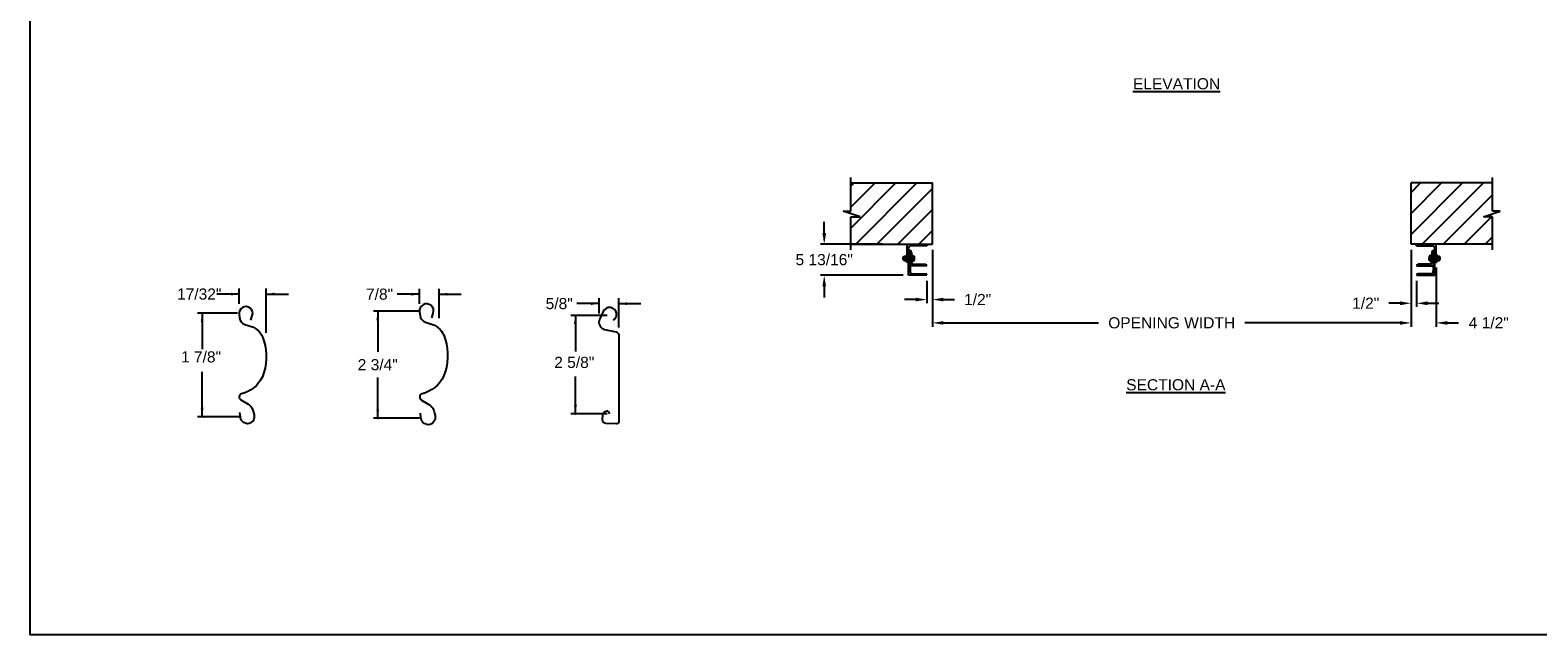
# Model space of a CAD drawing. Header units: inches. Extents: x 170 to 312, y 215 to 248.
# Tile 1 of 256: x 170 to 182, y 215 to 220. Entities that reach past the tile are written whole.
import ezdxf
from ezdxf.enums import TextEntityAlignment as Align

# ---------------------------------------------------------------- set-up
doc = ezdxf.new("R2010")
doc.units = ezdxf.units.IN
doc.header["$LTSCALE"] = 0.25
doc.header["$MEASUREMENT"] = 0
for name, color, linetype in [('ANNOTATIONS', 1, 'Continuous'), ('DETAILS', 4, 'Continuous'), ('MOTOR LH', 7, 'Continuous')]:
    doc.layers.add(name, color=color, linetype=linetype)
doc.styles.add('ARIAL', font='arial.ttf', dxfattribs={"height": 0.09375})
doc.dimstyles.new('STANDARD$0', dxfattribs={"dimtxt": 0.09375, "dimasz": 0.09375, "dimexe": 0.03125, "dimexo": 0.046875, "dimgap": 0.09, "dimtad": 0, "dimtih": 1, "dimtoh": 1, "dimdec": 4, "dimzin": 0, "dimdsep": 46, "dimtxsty": 'ARIAL', "dimcen": 0.09, "dimadec": 0, "dimazin": 0, "dimtfac": 1, "dimtdec": 4, "dimtofl": 0, "dimtmove": 0, "dimatfit": 1, "dimfxl": 1, "dimtolj": 1, "dimtzin": 0, "dimarcsym": 0})
pattern_1 = [(45, (-1.9832, -32.78357), (-0.08838835, 0.08838835), [])]

# ---------------------------------------------------------------- blocks, each defined once
blk = doc.blocks.new('*D89')
at = {"layer": 'ANNOTATIONS', "color": 0, "lineweight": -2, "transparency": 16777216}
for p, q in [((176.28, 218.141), (176.28, 218.235)), ((176.77, 218.047), (176.249, 218.047)), ((176.945, 217.786), (176.249, 217.786)), ((176.28, 217.692), (176.28, 217.598))]:
    blk.add_line(p, q, dxfattribs=at)
at = {"layer": 'ANNOTATIONS', "color": 0, "transparency": 16777216}
for points in [[(176.265, 218.141), (176.296, 218.141), (176.28, 218.047)], [(176.265, 217.692), (176.296, 217.692), (176.28, 217.786)]]:
    blk.add_solid(points, dxfattribs=at)
at = {"layer": 'defpoints', "color": 0, "transparency": 16777216}
for p in [(176.817, 218.047), (176.28, 217.786), (176.992, 217.786)]:
    blk.add_point(p, dxfattribs=at)
at = {"layer": 'ANNOTATIONS', "color": 0, "transparency": 16777216, "insert": (176.28, 217.917), "char_height": 0.09375, "attachment_point": 5, "style": 'ARIAL'}
blk.add_mtext('\\A1;5 13/16"', dxfattribs=at)
blk = doc.blocks.new('*D90')
at = {"layer": 'ANNOTATIONS', "color": 0, "lineweight": -2, "transparency": 16777216}
for p, q in [((181.225, 218.001), (181.225, 217.519)), ((181.272, 217.739), (181.272, 217.519)), ((181.131, 217.55), (181.037, 217.55)), ((181.366, 217.55), (181.459, 217.55))]:
    blk.add_line(p, q, dxfattribs=at)
at = {"layer": 'ANNOTATIONS', "color": 0, "transparency": 16777216}
for points in [[(181.131, 217.566), (181.131, 217.534), (181.225, 217.55)], [(181.366, 217.566), (181.366, 217.534), (181.272, 217.55)]]:
    blk.add_solid(points, dxfattribs=at)
at = {"layer": 'defpoints', "color": 0, "transparency": 16777216}
for p in [(181.225, 218.047), (181.272, 217.786), (181.272, 217.55)]:
    blk.add_point(p, dxfattribs=at)
at = {"layer": 'ANNOTATIONS', "color": 0, "transparency": 16777216, "insert": (180.843, 217.55), "char_height": 0.0938, "attachment_point": 5, "style": 'ARIAL'}
blk.add_mtext('\\A1;1/2"', dxfattribs=at)
blk = doc.blocks.new('*D91')
at = {"layer": 'ANNOTATIONS', "color": 0, "lineweight": -2, "transparency": 16777216}
for p, q in [((177.192, 218.001), (177.192, 217.55)), ((177.145, 217.739), (177.145, 217.55)), ((177.051, 217.581), (176.957, 217.581)), ((177.285, 217.581), (177.379, 217.581))]:
    blk.add_line(p, q, dxfattribs=at)
at = {"layer": 'ANNOTATIONS', "color": 0, "transparency": 16777216}
for points in [[(177.051, 217.597), (177.051, 217.566), (177.145, 217.581)], [(177.285, 217.597), (177.285, 217.566), (177.192, 217.581)]]:
    blk.add_solid(points, dxfattribs=at)
at = {"layer": 'defpoints', "color": 0, "transparency": 16777216}
for p in [(177.192, 218.047), (177.145, 217.786), (177.145, 217.581)]:
    blk.add_point(p, dxfattribs=at)
at = {"layer": 'ANNOTATIONS', "color": 0, "transparency": 16777216, "insert": (177.573, 217.581), "char_height": 0.0938, "attachment_point": 5, "style": 'ARIAL'}
blk.add_mtext('\\A1;1/2"', dxfattribs=at)
blk = doc.blocks.new('*D94')
at = {"layer": 'ANNOTATIONS', "color": 0, "lineweight": -2, "transparency": 16777216}
for p, q in [((181.225, 218.001), (181.225, 217.353)), ((181.437, 217.851), (181.437, 217.353)), ((181.131, 217.385), (181.037, 217.385)), ((181.531, 217.385), (181.625, 217.385))]:
    blk.add_line(p, q, dxfattribs=at)
at = {"layer": 'ANNOTATIONS', "color": 0, "transparency": 16777216}
for points in [[(181.131, 217.4), (181.131, 217.369), (181.225, 217.385)], [(181.531, 217.4), (181.531, 217.369), (181.437, 217.385)]]:
    blk.add_solid(points, dxfattribs=at)
at = {"layer": 'defpoints', "color": 0, "transparency": 16777216}
for p in [(181.225, 218.047), (181.437, 217.897), (181.437, 217.385)]:
    blk.add_point(p, dxfattribs=at)
at = {"layer": 'ANNOTATIONS', "color": 0, "transparency": 16777216, "insert": (181.88, 217.385), "char_height": 0.0938, "attachment_point": 5, "style": 'ARIAL'}
blk.add_mtext('\\A1;4 1/2"', dxfattribs=at)
blk = doc.blocks.new('*D95')
at = {"layer": 'ANNOTATIONS', "color": 0, "lineweight": -2, "transparency": 16777216}
for p, q in [((177.192, 218.001), (177.192, 217.353)), ((181.225, 218.001), (181.225, 217.353)), ((177.285, 217.385), (178.592, 217.385)), ((181.131, 217.385), (179.825, 217.385))]:
    blk.add_line(p, q, dxfattribs=at)
at = {"layer": 'ANNOTATIONS', "color": 0, "transparency": 16777216}
for points in [[(177.285, 217.4), (177.285, 217.369), (177.192, 217.385)], [(181.131, 217.4), (181.131, 217.369), (181.225, 217.385)]]:
    blk.add_solid(points, dxfattribs=at)
at = {"layer": 'defpoints', "color": 0, "transparency": 16777216}
for p in [(177.192, 218.047), (181.225, 218.047), (181.225, 217.385)]:
    blk.add_point(p, dxfattribs=at)
at = {"layer": 'ANNOTATIONS', "color": 0, "transparency": 16777216, "insert": (179.208, 217.385), "char_height": 0.09375, "attachment_point": 5, "style": 'ARIAL'}
blk.add_mtext('\\A1;OPENING WIDTH', dxfattribs=at)

msp = doc.modelspace()

# ---------------------------------------------------------------- hatches: boundary and pattern name
at = {"layer": 'MOTOR LH'}
h = msp.add_hatch(dxfattribs=at)
h.set_pattern_fill('ANSI31', color=256, style=0)
h.set_pattern_definition(pattern_1)
h.paths.add_polyline_path([(177.19158, 218.56305), (176.50408, 218.56305), (176.50408, 218.32585), (176.43998, 218.32585), (176.58205, 218.27894), (176.50408, 218.27894), (176.50408, 218.04742), (177.19158, 218.04742), (177.19158, 218.20993)])
h = msp.add_hatch(dxfattribs=at)
h.set_pattern_fill('ANSI31', color=256, style=0)
h.set_pattern_definition(pattern_1)
h.paths.add_polyline_path([(181.97652, 218.32585), (181.91242, 218.32585), (181.91242, 218.56305), (181.22492, 218.56305), (181.22492, 218.04742), (181.24309, 218.04742), (181.91242, 218.04742), (181.91242, 218.27894), (181.83445, 218.27894)])

# ---------------------------------------------------------------- linework, layer by layer
at = {"layer": 'ANNOTATIONS'}
for p, q in [((171.35047, 217.54554), (171.35047, 217.67417)), ((171.57784, 217.3), (171.57784, 217.67417)), ((172.87001, 217.54444), (172.87001, 217.67306)), ((173.03453, 217.42608), (173.03453, 217.67306)), ((171.35047, 217.62729), (171.16297, 217.62729)), ((171.57784, 217.62729), (171.76534, 217.62729)), ((172.87001, 217.62619), (172.68251, 217.62619)), ((173.03453, 217.62619), (173.22203, 217.62619)), ((174.38391, 217.54689), (174.19641, 217.54689)), ((174.38391, 217.46513), (174.38391, 217.59376)), ((174.54842, 217.34678), (174.54842, 217.59376)), ((174.54842, 217.54689), (174.73592, 217.54689)), ((171.33693, 217.46623), (170.99943, 217.46623)), ((171.03791, 217.46623), (171.03791, 217.16466)), ((172.86918, 217.48306), (172.48125, 217.48306)), ((172.51789, 217.48306), (172.51789, 217.14004)), ((174.45223, 217.44645), (174.14443, 217.44645)), ((174.18291, 217.44645), (174.18291, 217.14489)), ((171.03791, 216.59435), (171.03791, 216.97154)), ((172.51789, 216.58302), (172.51789, 216.92604)), ((174.18291, 216.61924), (174.18291, 216.93393)), ((174.45223, 216.61924), (174.14443, 216.61924)), ((171.36506, 216.59435), (170.99943, 216.59435)), ((172.86918, 216.58302), (172.48125, 216.58302))]:
    msp.add_line(p, q, dxfattribs=at)
for p in [(174.5126, 217.41494), (171.03791, 216.66885), (174.18291, 216.69374), (174.18291, 216.61924), (171.05568, 216.59435), (172.51789, 216.58302)]:
    msp.add_point(p, dxfattribs=at)
for points in [[(171.28015, 217.61557), (171.28015, 217.63901), (171.35047, 217.62729)], [(171.64816, 217.63901), (171.64816, 217.61557), (171.57784, 217.62729)], [(172.79969, 217.61447), (172.79969, 217.63791), (172.87001, 217.62619)], [(173.10485, 217.63791), (173.10485, 217.61447), (173.03453, 217.62619)], [(174.31358, 217.53517), (174.31358, 217.55861), (174.38391, 217.54689)], [(174.61874, 217.55861), (174.61874, 217.53517), (174.54842, 217.54689)], [(171.04963, 217.39591), (171.02619, 217.39591), (171.03791, 217.46623)], [(172.52961, 217.40696), (172.50617, 217.40696), (172.51789, 217.47728)], [(174.19463, 217.37613), (174.17119, 217.37613), (174.18291, 217.44645)], [(171.04963, 216.66467), (171.02619, 216.66467), (171.03791, 216.59435)], [(172.52961, 216.65334), (172.50617, 216.65334), (172.51789, 216.58302)], [(174.19463, 216.68956), (174.17119, 216.68956), (174.18291, 216.61924)]]:
    msp.add_solid(points, dxfattribs=at)
at = {"layer": 'defpoints'}
msp.add_lwpolyline([(189.05875, 214.75854), (169.58887, 214.75854), (169.58887, 227.49365), (189.05875, 227.49365)], close=True, dxfattribs=at)
at = {"layer": 'DETAILS'}
for points in [[(171.44853, 217.40811), (171.46108, 217.44643, 1.25136537), (171.34921, 217.45699), (171.35301, 217.42754, 0.28712033), (171.39876, 217.37182), (171.47047, 217.34773, -0.22337537), (171.5581, 217.23299, -0.17060067), (171.5458, 216.92947, -0.22026111), (171.36967, 216.78827, 0.64862145), (171.36379, 216.73683), (171.42539, 216.7004, -0.11918191), (171.45664, 216.67003, -0.14967798), (171.47569, 216.58828), (171.47554, 216.58656, -0.533076), (171.39506, 216.54218, -0.02656611), (171.37975, 216.55167, -0.19330383), (171.36024, 216.59429), (171.35676, 216.62935)], [(172.97282, 217.42781), (172.98577, 217.46736, 1.25136537), (172.87034, 217.47825), (172.87426, 217.44787, 0.28712033), (172.92147, 217.39037), (172.99546, 217.36551, -0.22337537), (173.08588, 217.24712, -0.17060067), (173.07319, 216.93393, -0.22026111), (172.89146, 216.78823, 0.64862142), (172.88538, 216.73516), (172.94895, 216.69758, -0.11918191), (172.98119, 216.66624, -0.14967798), (173.00085, 216.58189), (173.00069, 216.58011, -0.533076), (172.91765, 216.53431, -0.02656611), (172.90185, 216.5441, -0.19330383), (172.88172, 216.58808), (172.87813, 216.62426)], [(174.50223, 217.40975, 0.33746117), (174.52916, 217.44781), (174.52884, 217.46569, 0.73725505), (174.4187, 217.48055), (174.38789, 217.41413, 0.47976839), (174.4297, 217.32981), (174.52811, 217.30824, -0.21720182), (174.54842, 217.28428), (174.54842, 216.54957, -0.36619075), (174.52868, 216.53415), (174.44402, 216.53687, -0.41028649), (174.41276, 216.57038), (174.41469, 216.60768, -0.37745755), (174.44852, 216.644, -0.31905635), (174.4604, 216.63852), (174.47147, 216.61924)]]:
    msp.add_lwpolyline(points, format="xyb", dxfattribs=at)
at = {"layer": 'MOTOR LH'}
for p, q in [((176.50408, 218.32585), (176.50408, 218.60992)), ((176.50408, 218.56305), (177.19158, 218.56305)), ((177.19158, 218.04742), (177.19158, 218.56305)), ((181.22492, 218.04742), (181.22492, 218.56305)), ((181.91242, 218.56305), (181.22492, 218.56305)), ((181.91242, 218.32585), (181.91242, 218.60992)), ((176.58205, 218.27894), (176.43998, 218.32585)), ((176.43998, 218.32585), (176.50408, 218.32585)), ((176.50408, 218.00055), (176.50408, 218.27894)), ((176.50408, 218.27894), (176.58205, 218.27894)), ((181.83445, 218.27894), (181.97652, 218.32585)), ((181.91242, 218.27894), (181.83445, 218.27894)), ((181.97652, 218.32585), (181.91242, 218.32585)), ((181.91242, 218.00055), (181.91242, 218.27894)), ((176.50408, 218.04742), (177.19158, 218.04742)), ((176.97908, 217.89742), (176.97908, 218.04742)), ((176.99158, 217.78574), (176.99158, 218.01617)), ((177.14159, 218.03492), (177.01033, 218.03492)), ((181.91242, 218.04742), (181.22492, 218.04742)), ((181.27491, 218.03492), (181.40617, 218.03492)), ((181.42492, 217.78574), (181.42492, 218.01617)), ((181.43742, 217.89742), (181.43742, 218.04742)), ((176.94658, 217.93969), (176.94807, 217.94117)), ((176.94658, 217.91766), (176.94658, 217.93969)), ((176.94807, 217.91617), (176.94658, 217.91766)), ((176.94807, 217.94117), (176.95168, 217.94117)), ((176.94807, 217.91617), (176.94807, 217.94117)), ((176.95168, 217.91617), (176.94807, 217.91617)), ((176.95168, 217.94742), (176.97408, 217.94742)), ((176.95168, 217.90992), (176.95168, 217.94742)), ((176.95168, 217.90992), (176.97408, 217.90992)), ((176.97158, 217.92867), (176.95418, 217.92867)), ((176.97408, 217.95992), (176.97908, 217.95992)), ((176.97408, 217.95992), (176.97408, 217.89742)), ((176.97908, 217.89742), (176.97408, 217.89742)), ((176.99157, 217.89742), (176.99158, 217.89742)), ((176.99158, 218.00055), (176.99159, 218.00055)), ((177.00408, 217.99117), (177.00409, 217.99117)), ((177.00408, 217.99117), (177.00408, 217.82011)), ((177.01658, 217.97868), (177.01658, 217.8943)), ((177.01658, 217.95992), (177.02158, 217.95992)), ((177.01658, 217.94868), (177.03606, 217.94868)), ((177.01658, 217.93152), (177.02356, 217.93152)), ((177.01658, 217.91151), (177.02356, 217.91151)), ((177.01658, 217.90866), (177.03606, 217.90866)), ((177.02158, 217.89742), (177.01658, 217.89742)), ((177.02158, 217.94868), (177.02158, 217.95992)), ((177.02158, 217.89742), (177.02158, 217.90866)), ((177.02523, 217.94742), (177.02523, 217.91009)), ((177.02523, 217.93152), (177.03606, 217.93152)), ((177.02523, 217.91151), (177.03606, 217.91151)), ((177.03773, 217.94742), (177.03773, 217.91009)), ((181.37877, 217.94742), (181.37877, 217.91009)), ((181.39992, 217.94868), (181.38044, 217.94868)), ((181.39127, 217.93152), (181.38044, 217.93152)), ((181.39127, 217.91151), (181.38044, 217.91151)), ((181.39992, 217.90866), (181.38044, 217.90866)), ((181.39127, 217.94742), (181.39127, 217.91009)), ((181.39992, 217.93152), (181.39294, 217.93152)), ((181.39992, 217.91151), (181.39294, 217.91151)), ((181.39992, 217.95992), (181.39492, 217.95992)), ((181.39492, 217.94868), (181.39492, 217.95992)), ((181.39492, 217.89742), (181.39492, 217.90866)), ((181.39492, 217.89742), (181.39992, 217.89742)), ((181.39992, 217.97868), (181.39992, 217.8943)), ((181.41242, 217.99117), (181.41241, 217.99117)), ((181.41242, 217.99117), (181.41242, 217.82011)), ((181.42492, 218.00055), (181.42491, 218.00055)), ((181.42493, 217.89742), (181.42492, 217.89742)), ((181.44242, 217.95992), (181.43742, 217.95992)), ((181.43742, 217.89742), (181.44242, 217.89742)), ((181.44242, 217.95992), (181.44242, 217.89742)), ((181.44242, 217.94742), (181.46482, 217.94742)), ((181.44242, 217.90992), (181.46482, 217.90992)), ((181.44492, 217.92867), (181.46232, 217.92867)), ((181.46482, 217.90992), (181.46482, 217.94742)), ((181.46843, 217.94117), (181.46482, 217.94117)), ((181.46482, 217.91617), (181.46843, 217.91617)), ((181.46992, 217.93969), (181.46843, 217.94117)), ((181.46843, 217.91617), (181.46843, 217.94117)), ((181.46843, 217.91617), (181.46992, 217.91766)), ((181.46992, 217.91766), (181.46992, 217.93969)), ((177.14471, 217.78574), (176.99158, 217.78574)), ((177.14471, 217.86617), (177.00408, 217.86617)), ((177.02596, 217.79824), (177.13222, 217.79824)), ((177.03221, 217.87867), (177.13222, 217.87867)), ((177.14471, 217.86618), (177.14471, 217.86617)), ((177.14471, 217.78575), (177.14471, 217.78574)), ((181.27179, 217.86618), (181.27179, 217.86617)), ((181.27179, 217.86617), (181.41242, 217.86617)), ((181.27179, 217.78575), (181.27179, 217.78574)), ((181.27179, 217.78574), (181.42492, 217.78574)), ((181.38429, 217.87867), (181.28428, 217.87867)), ((181.39054, 217.79824), (181.28428, 217.79824))]:
    msp.add_line(p, q, dxfattribs=at)
at = {"layer": 'MOTOR LH', "flags": 128}
for points in [[(177.02356, 217.94868), (177.02477, 217.94799), (177.02523, 217.94726)], [(177.02356, 217.93152), (177.02477, 217.93572), (177.02523, 217.9401)], [(177.02523, 217.92151), (177.0242, 217.92927), (177.02356, 217.93152)], [(177.02356, 217.91151), (177.02512, 217.91902), (177.02523, 217.92151)], [(177.02356, 217.90866), (177.02477, 217.90936), (177.02523, 217.91009)], [(177.03606, 217.94868), (177.03727, 217.94799), (177.03773, 217.94726)], [(177.03606, 217.93152), (177.03727, 217.93572), (177.03773, 217.9401)], [(177.03773, 217.92151), (177.0367, 217.92927), (177.03606, 217.93152)], [(177.03606, 217.91151), (177.03762, 217.91902), (177.03773, 217.92151)], [(177.03606, 217.90866), (177.03727, 217.90936), (177.03773, 217.91009)], [(181.38044, 217.94868), (181.37923, 217.94799), (181.37877, 217.94726)], [(181.38044, 217.93152), (181.37923, 217.93572), (181.37877, 217.9401)], [(181.37877, 217.92151), (181.3798, 217.92927), (181.38044, 217.93152)], [(181.38044, 217.91151), (181.37888, 217.91902), (181.37877, 217.92151)], [(181.38044, 217.90866), (181.37923, 217.90936), (181.37877, 217.91009)], [(181.39294, 217.94868), (181.39173, 217.94799), (181.39127, 217.94726)], [(181.39294, 217.93152), (181.39173, 217.93572), (181.39127, 217.9401)], [(181.39127, 217.92151), (181.3923, 217.92927), (181.39294, 217.93152)], [(181.39294, 217.91151), (181.39138, 217.91902), (181.39127, 217.92151)], [(181.39294, 217.90866), (181.39173, 217.90936), (181.39127, 217.91009)]]:
    msp.add_lwpolyline(points, dxfattribs=at)
at = {"layer": 'MOTOR LH'}
for centre, radius, start, end in [((177.01033, 218.01617), 0.01875, 90, 180), ((177.14159, 218.04741), 0.01249, 270, 0), ((181.27491, 218.04741), 0.01249, 180, 270), ((181.40617, 218.01617), 0.01875, 0, 90), ((176.9747, 217.93693), 0.02304, 152.913174, 177.22408), ((176.97055, 217.93806), 0.01886, 180.027798, 209.834947), ((176.9747, 217.91818), 0.02304, 152.913175, 177.224058), ((176.97055, 217.91931), 0.01886, 180.027798, 209.834947), ((176.95107, 217.93693), 0.02304, 2.77592, 27.086826), ((176.95522, 217.93806), 0.01886, 330.165053, 359.972202), ((176.95107, 217.91818), 0.02304, 2.775942, 27.086825), ((176.95522, 217.91931), 0.01886, 330.165053, 359.972202), ((176.97909, 217.90991), 0.01249, 270, 0), ((176.99159, 217.98806), 0.01249, 0, 90), ((177.00409, 217.97868), 0.01249, 0, 90), ((177.03221, 217.8943), 0.01562, 180, 270), ((177.00022, 217.93968), 0.02502, 0.97621, 21.106816), ((177.023, 217.90915), 0.00243, 22.723879, 76.579246), ((177.01272, 217.93968), 0.02502, 0.97631, 21.106527), ((177.0355, 217.90915), 0.00243, 22.723939, 76.57869), ((181.40378, 217.93968), 0.02502, 158.893473, 179.02369), ((181.381, 217.90915), 0.00243, 103.42131, 157.276061), ((181.38429, 217.8943), 0.01562, 270, 0), ((181.41628, 217.93968), 0.02502, 158.893184, 179.02379), ((181.3935, 217.90915), 0.00243, 103.420754, 157.276121), ((181.41241, 217.97868), 0.01249, 90, 180), ((181.42491, 217.98806), 0.01249, 90, 180), ((181.43741, 217.90991), 0.01249, 180, 270), ((181.46543, 217.93693), 0.02304, 152.913174, 177.22408), ((181.46128, 217.93806), 0.01886, 180.027798, 209.834947), ((181.46543, 217.91818), 0.02304, 152.913175, 177.224058), ((181.46128, 217.91931), 0.01886, 180.027798, 209.834947), ((181.4418, 217.93693), 0.02304, 2.77592, 27.086826), ((181.44595, 217.93806), 0.01886, 330.165053, 359.972202), ((181.4418, 217.91818), 0.02304, 2.775942, 27.086825), ((181.44595, 217.91931), 0.01886, 330.165053, 359.972202), ((177.02596, 217.82011), 0.02188, 180, 270), ((177.13222, 217.86618), 0.01249, 0, 90), ((177.13222, 217.78575), 0.01249, 0, 90), ((181.28428, 217.86618), 0.01249, 90, 180), ((181.28428, 217.78575), 0.01249, 90, 180), ((181.39054, 217.82011), 0.02188, 270, 0)]:
    msp.add_arc(centre, radius, start, end, dxfattribs=at)

# ---------------------------------------------------------------- texts
at = {"layer": 'ANNOTATIONS', "style": 'ARIAL'}
for s, p in [('1 7/8"', (170.86006, 217.05177)), ('2 5/8"', (174.00506, 217.00538))]:
    msp.add_text(s, height=0.09375, dxfattribs=at).set_placement(p)
msp.add_text('2 3/4"', height=0.09375, dxfattribs=at).set_placement((172.51789, 217.03304), align=Align.MIDDLE_CENTER)
at = {"layer": 'ANNOTATIONS', "char_height": 0.09375, "attachment_point": 2, "style": 'ARIAL'}
for s, insert, width in [('{\\LELEVATION}', (179.24914, 219.44522), 3.0834986), ('{\\LSECTION A-A}', (179.24323, 216.91103), 1.3823677)]:
    msp.add_mtext(s, dxfattribs=dict(at, insert=insert, width=width))
at = {"layer": 'ANNOTATIONS', "char_height": 0.09375, "attachment_point": 5, "style": 'ARIAL'}
for s, insert in [('17/32"', (171.01361, 217.62729)), ('7/8"', (172.53315, 217.62619)), ('\\A1;5/8"', (174.04705, 217.54689))]:
    msp.add_mtext(s, dxfattribs=dict(at, insert=insert))

# ---------------------------------------------------------------- dimensions: what is measured, and where the dimension line sits
at = {"layer": 'ANNOTATIONS'}
for base, p1, p2, angle, text, picture, middle in [((176.28024, 217.78574), (176.81658, 218.04741), (176.99158, 217.78574), 90, '5 13/16"', '*D89', (176.28024, 217.91658)), ((177.14471, 217.58132), (177.19158, 218.04742), (177.14471, 217.78574), 180, '1/2"', '*D91', (177.57316, 217.58132))]:
    dim = msp.add_linear_dim(base=base, p1=p1, p2=p2, angle=angle, text=text, dimstyle='STANDARD$0', dxfattribs=at)
    dim.commit()
    dim.dimension.update_dxf_attribs({"geometry": picture, "text_midpoint": middle, "dimtype": 160})
dim = msp.add_aligned_dim(p1=(177.19158, 218.04742), p2=(181.22492, 218.04742), distance=-0.6628, text='OPENING WIDTH', dimstyle='STANDARD$0', dxfattribs=at)
dim.commit()
dim.dimension.update_dxf_attribs({"geometry": '*D95', "text_midpoint": (179.20825, 217.38462)})
for base, p2, text, picture, middle in [((181.27179, 217.55007), (181.27179, 217.78574), '1/2"', '*D90', (180.84334, 217.55007)), ((181.43742, 217.38462), (181.43742, 217.89742), '4 1/2"', '*D94', (181.87991, 217.38462))]:
    dim = msp.add_linear_dim(base=base, p1=(181.22492, 218.04742), p2=p2, text=text, dimstyle='STANDARD$0', dxfattribs=at)
    dim.commit()
    dim.dimension.update_dxf_attribs({"geometry": picture, "text_midpoint": middle, "dimtype": 160})

doc.saveas('drawing.dxf')
